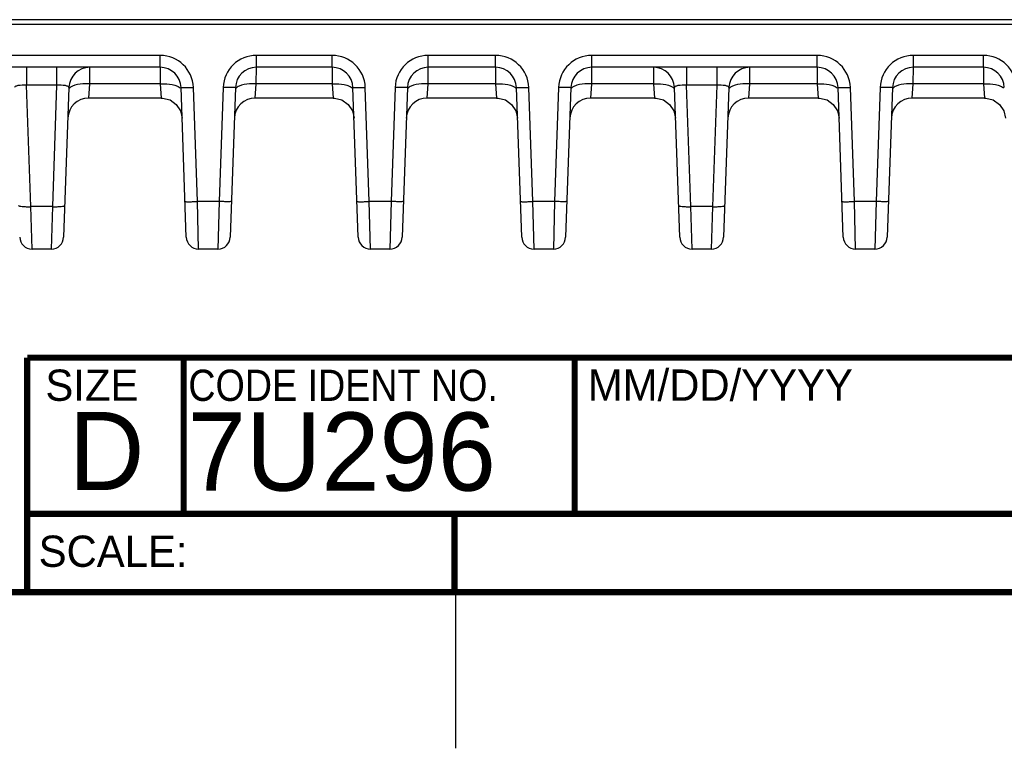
# Model space of a CAD drawing. Header units: inches. Extents: x 0 to 34, y 0 to 22.
# Tile 142 of 157: x 28.4 to 31.5, y 0 to 2.3. Entities that reach past the tile are written whole.
import ezdxf

# ---------------------------------------------------------------- set-up
doc = ezdxf.new("R2010")
doc.units = ezdxf.units.IN
doc.header["$LTSCALE"] = 1.87
doc.header["$MEASUREMENT"] = 0
doc.layers.get('0').update_dxf_attribs({"linetype": 'CONTINUOUS'})
doc.styles.add('TEXTSTYLE_2', font='txt')
doc.styles.add('TEXTSTYLE_3', font='txt', dxfattribs={"width": 0.9})

msp = doc.modelspace()

# ---------------------------------------------------------------- linework, layer by layer
at = {"color": 7, "linetype": 'CONTINUOUS'}
for p, q in [((32.6419, 2.3313), (23.5326, 2.3313)), ((21.0004, 2.3168), (32.7783, 2.3168)), ((28.8047, 2.217), (28.0747, 2.217)), ((28.8047, 2.179), (28.8047, 2.217)), ((29.3543, 2.217), (29.1124, 2.217)), ((29.1124, 2.179), (29.1124, 2.217)), ((29.3543, 2.179), (29.3543, 2.217)), ((29.877, 2.217), (29.662, 2.217)), ((29.662, 2.179), (29.662, 2.217)), ((29.877, 2.179), (29.877, 2.217)), ((30.905, 2.217), (30.1847, 2.217)), ((30.1847, 2.179), (30.1847, 2.217)), ((30.905, 2.179), (30.905, 2.217)), ((31.4365, 2.217), (31.2127, 2.217)), ((31.2127, 2.179), (31.2127, 2.217)), ((31.4365, 2.179), (31.4365, 2.217)), ((28.8047, 2.179), (28.0747, 2.179)), ((28.3779, 2.179), (28.3779, 2.1214)), ((28.4739, 2.179), (28.4739, 2.1214)), ((28.5795, 2.1262), (28.5798, 2.179)), ((28.8047, 2.179), (28.805, 2.1262)), ((29.1121, 2.1262), (29.1124, 2.179)), ((29.3543, 2.179), (29.1124, 2.179)), ((29.3543, 2.179), (29.3546, 2.1262)), ((29.6617, 2.1262), (29.662, 2.179)), ((29.877, 2.179), (29.662, 2.179)), ((29.877, 2.179), (29.8773, 2.1262)), ((30.1844, 2.1262), (30.1847, 2.179)), ((30.905, 2.179), (30.1847, 2.179)), ((30.3821, 2.179), (30.3824, 2.1262)), ((30.4879, 2.179), (30.4879, 2.1214)), ((30.5839, 2.179), (30.5839, 2.1214)), ((30.6895, 2.1262), (30.6898, 2.179)), ((30.905, 2.179), (30.9053, 2.1262)), ((31.2124, 2.1262), (31.2127, 2.179)), ((31.4365, 2.179), (31.2127, 2.179)), ((31.4365, 2.179), (31.4368, 2.1262)), ((28.4739, 2.1214), (28.3779, 2.1214)), ((28.3915, 1.7331), (28.3779, 2.1214)), ((28.4739, 2.1214), (28.4604, 1.7331)), ((28.5129, 2.1144), (28.4962, 1.6355)), ((28.5763, 2.0806), (28.5795, 2.1262)), ((28.805, 2.1262), (28.5795, 2.1262)), ((28.805, 2.1262), (28.8081, 2.0806)), ((28.8883, 1.6355), (28.8716, 2.1144)), ((28.9237, 1.7495), (28.9109, 2.1144)), ((29.0061, 2.1144), (28.9934, 1.7495)), ((29.0455, 2.1144), (29.0288, 1.6355)), ((29.1089, 2.0806), (29.1121, 2.1262)), ((29.3546, 2.1262), (29.1121, 2.1262)), ((29.3546, 2.1262), (29.3577, 2.0806)), ((29.4379, 1.6355), (29.4212, 2.1144)), ((29.4733, 1.7495), (29.4605, 2.1144)), ((29.5557, 2.1144), (29.543, 1.7495)), ((29.5951, 2.1144), (29.5784, 1.6355)), ((29.6585, 2.0806), (29.6617, 2.1262)), ((29.8773, 2.1262), (29.6617, 2.1262)), ((29.8773, 2.1262), (29.8804, 2.0806)), ((29.9606, 1.6355), (29.9439, 2.1144)), ((29.996, 1.7495), (29.9832, 2.1144)), ((30.0784, 2.1144), (30.0657, 1.7495)), ((30.1178, 2.1144), (30.101, 1.6355)), ((30.1812, 2.0806), (30.1844, 2.1262)), ((30.3824, 2.1262), (30.1844, 2.1262)), ((30.3824, 2.1262), (30.3855, 2.0806)), ((30.4657, 1.6355), (30.449, 2.1144)), ((30.5839, 2.1214), (30.4879, 2.1214)), ((30.5015, 1.7331), (30.4879, 2.1214)), ((30.5839, 2.1214), (30.5704, 1.7331)), ((30.6229, 2.1144), (30.6062, 1.6355)), ((30.6863, 2.0806), (30.6895, 2.1262)), ((30.9053, 2.1262), (30.6895, 2.1262)), ((30.9053, 2.1262), (30.9085, 2.0806)), ((30.9886, 1.6355), (30.9719, 2.1144)), ((31.024, 1.7495), (31.0113, 2.1144)), ((31.1065, 2.1144), (31.0937, 1.7495)), ((31.1458, 2.1144), (31.1291, 1.6355)), ((31.2093, 2.0806), (31.2124, 2.1262)), ((31.4368, 2.1262), (31.2124, 2.1262)), ((31.4368, 2.1262), (31.44, 2.0806)), ((28.8081, 2.0806), (28.5763, 2.0806)), ((29.3577, 2.0806), (29.1089, 2.0806)), ((29.8804, 2.0806), (29.6585, 2.0806)), ((30.3855, 2.0806), (30.1812, 2.0806)), ((30.9085, 2.0806), (30.6863, 2.0806)), ((31.44, 2.0806), (31.2093, 2.0806)), ((28.4604, 1.7331), (28.3915, 1.7331)), ((28.3951, 1.5975), (28.3915, 1.7331)), ((28.4604, 1.7331), (28.4568, 1.5975)), ((28.9934, 1.7495), (28.9237, 1.7495)), ((28.9277, 1.5975), (28.9237, 1.7495)), ((28.9934, 1.7495), (28.9894, 1.5975)), ((29.543, 1.7495), (29.4733, 1.7495)), ((29.4773, 1.5975), (29.4733, 1.7495)), ((29.543, 1.7495), (29.539, 1.5975)), ((30.0657, 1.7495), (29.996, 1.7495)), ((29.9999, 1.5975), (29.996, 1.7495)), ((30.0657, 1.7495), (30.0617, 1.5975)), ((30.5704, 1.7331), (30.5015, 1.7331)), ((30.5051, 1.5975), (30.5015, 1.7331)), ((30.5704, 1.7331), (30.5668, 1.5975)), ((31.0937, 1.7495), (31.024, 1.7495)), ((31.028, 1.5975), (31.024, 1.7495)), ((31.0937, 1.7495), (31.0897, 1.5975)), ((28.4568, 1.5975), (28.3951, 1.5975)), ((28.9894, 1.5975), (28.9277, 1.5975)), ((29.539, 1.5975), (29.4773, 1.5975)), ((30.0617, 1.5975), (29.9999, 1.5975)), ((30.5668, 1.5975), (30.5051, 1.5975)), ((31.0897, 1.5975), (31.028, 1.5975))]:
    msp.add_line(p, q, dxfattribs=at)
at = {"color": 2, "linetype": 'CONTINUOUS'}
msp.add_line((29.75, 0), (29.75, 0.5), dxfattribs=at)
at = {"color": 7, "linetype": 'CONTINUOUS'}
for points in [[(28.8081, 2.0806), (28.8127, 2.0804), (28.8363, 2.0744), (28.8561, 2.0603), (28.8696, 2.0401), (28.875, 2.0164)], [(29.3577, 2.0806), (29.3623, 2.0804), (29.3859, 2.0744), (29.4057, 2.0603), (29.4192, 2.0401), (29.4246, 2.0164)], [(29.8804, 2.0806), (29.885, 2.0804), (29.9086, 2.0744), (29.9284, 2.0603), (29.9419, 2.0401), (29.9473, 2.0164)], [(30.3855, 2.0806), (30.3901, 2.0804), (30.4137, 2.0744), (30.4335, 2.0603), (30.447, 2.0401), (30.4524, 2.0164)], [(30.9085, 2.0806), (30.9131, 2.0804), (30.9366, 2.0744), (30.9564, 2.0603), (30.9699, 2.0401), (30.9753, 2.0164)], [(31.44, 2.0806), (31.4446, 2.0804), (31.4681, 2.0744), (31.4879, 2.0603), (31.5014, 2.0401), (31.5068, 2.0164)]]:
    msp.add_lwpolyline(points, dxfattribs=at)
at = {"color": 7, "linetype": 'CONTINUOUS', "const_width": 0.02}
for points in [[(28.38, 1.25), (33.5, 1.25)], [(28.38, 1.25), (28.38, 0.5)], [(0.5, 0.5), (33.5, 0.5)]]:
    msp.add_lwpolyline(points, dxfattribs=at)
at = {"color": 2, "linetype": 'CONTINUOUS', "const_width": 0.02}
for points in [[(28.88, 0.75), (28.88, 1.25)], [(30.13, 0.75), (30.13, 1.25)], [(28.38, 0.75), (33.5, 0.75)], [(29.7459, 0.75), (29.7459, 0.5)]]:
    msp.add_lwpolyline(points, dxfattribs=at)
at = {"color": 7, "linetype": 'CONTINUOUS'}
for centre, radius, start, end in [((28.8047, 2.1107), 0.1063, 2.0026, 89.9973), ((29.1124, 2.1107), 0.1063, 90.0003, 177.9997), ((29.3543, 2.1107), 0.1063, 2.0026, 89.9973), ((29.662, 2.1107), 0.1063, 90.0003, 177.9997), ((29.877, 2.1107), 0.1063, 2.0026, 89.9973), ((30.1847, 2.1107), 0.1063, 90.0003, 177.9997), ((30.905, 2.1107), 0.1063, 2.0026, 89.9973), ((31.2127, 2.1107), 0.1063, 90.0003, 177.9997), ((31.4365, 2.1107), 0.1063, 2.0026, 89.9973), ((28.5798, 2.1121), 0.0669, 89.9997, 178), ((28.8047, 2.1121), 0.0669, 2.0112, 90), ((29.1124, 2.1121), 0.0669, 90.0003, 177.9977), ((29.3543, 2.1121), 0.0669, 2.0112, 90), ((29.662, 2.1121), 0.0669, 90.0003, 178), ((29.877, 2.1121), 0.0669, 2.0112, 90), ((30.1847, 2.1121), 0.0669, 90.0003, 177.9977), ((30.3821, 2.1121), 0.0669, 2, 90), ((30.6898, 2.1121), 0.0669, 89.9997, 178), ((30.905, 2.1121), 0.0669, 2.0112, 90), ((31.2127, 2.1121), 0.0669, 90.0003, 177.9977), ((31.4365, 2.1121), 0.0669, 2.0112, 90), ((28.5763, 2.0136), 0.0669, 90, 177.64), ((29.1089, 2.0136), 0.0669, 90, 177.64), ((29.6585, 2.0136), 0.0669, 90, 177.64), ((30.1812, 2.0136), 0.0669, 90, 177.64), ((30.6863, 2.0136), 0.0669, 90, 177.64), ((31.2093, 2.0136), 0.0669, 90, 177.64), ((28.3951, 1.6369), 0.0394, 182, 270), ((28.4568, 1.6369), 0.0394, 269.9997, 357.9918), ((28.9277, 1.6369), 0.0394, 182, 270), ((28.9894, 1.6369), 0.0394, 270, 358), ((29.4773, 1.6369), 0.0394, 182.0082, 270.0003), ((29.539, 1.6369), 0.0394, 270, 358), ((29.9999, 1.6369), 0.0394, 182.0082, 270.0003), ((30.0617, 1.6369), 0.0394, 269.9997, 357.9918), ((30.5051, 1.6369), 0.0394, 182, 270), ((30.5668, 1.6369), 0.0394, 270, 358), ((31.028, 1.6369), 0.0394, 182.0082, 270.0003), ((31.0897, 1.6369), 0.0394, 269.9997, 357.9918)]:
    msp.add_arc(centre, radius, start, end, dxfattribs=at)
for points, knots in [([(28.3779, 2.1214), (28.3686, 2.1219), (28.3575, 2.122), (28.3454, 2.1192), (28.3416, 2.1179), (28.3389, 2.1158), (28.339, 2.1144)], [0, 0, 0, 0, 0.687887, 0.806691, 0.896773, 1, 1, 1, 1]), ([(28.5129, 2.1144), (28.5129, 2.1158), (28.5103, 2.1179), (28.5065, 2.1192), (28.4944, 2.122), (28.4833, 2.1219), (28.4739, 2.1214)], [0, 0, 0, 0, 0.103223, 0.193309, 0.312112, 1, 1, 1, 1]), ([(28.5325, 2.1213), (28.5289, 2.1203), (28.5227, 2.118), (28.5171, 2.1144), (28.5153, 2.1123)], [0, 0, 0, 0, 0.572606, 1, 1, 1, 1]), ([(28.5795, 2.1262), (28.5752, 2.1264), (28.5594, 2.1263), (28.5435, 2.1246), (28.5325, 2.1213)], [0, 0, 0, 0, 0.272895, 1, 1, 1, 1]), ([(28.805, 2.1262), (28.8093, 2.1264), (28.8251, 2.1263), (28.841, 2.1246), (28.852, 2.1213)], [0, 0, 0, 0, 0.272899, 1, 1, 1, 1]), ([(28.852, 2.1213), (28.8556, 2.1203), (28.8617, 2.118), (28.8673, 2.1144), (28.8692, 2.1123)], [0, 0, 0, 0, 0.572531, 1, 1, 1, 1]), ([(28.8716, 2.1144), (28.8716, 2.1141), (28.8731, 2.1142), (28.8749, 2.1138), (28.8787, 2.1139), (28.8835, 2.1138), (28.8894, 2.1139), (28.8986, 2.114), (28.9059, 2.1142), (28.9109, 2.1144)], [0, 0, 0, 0, 0.020389, 0.077486, 0.169968, 0.294095, 0.445312, 0.617961, 1, 1, 1, 1]), ([(29.0455, 2.1144), (29.0455, 2.1141), (29.0439, 2.1142), (29.0422, 2.1138), (29.0383, 2.1139), (29.0336, 2.1138), (29.0277, 2.1139), (29.0184, 2.114), (29.0111, 2.1142), (29.0061, 2.1144)], [0, 0, 0, 0, 0.020389, 0.077486, 0.169968, 0.294095, 0.445312, 0.617961, 1, 1, 1, 1]), ([(29.0651, 2.1213), (29.0615, 2.1203), (29.0553, 2.118), (29.0497, 2.1144), (29.0479, 2.1123)], [0, 0, 0, 0, 0.57259, 1, 1, 1, 1]), ([(29.1121, 2.1262), (29.1078, 2.1264), (29.092, 2.1263), (29.0761, 2.1246), (29.0651, 2.1213)], [0, 0, 0, 0, 0.272895, 1, 1, 1, 1]), ([(29.3546, 2.1262), (29.3589, 2.1264), (29.3747, 2.1263), (29.3906, 2.1246), (29.4016, 2.1213)], [0, 0, 0, 0, 0.272899, 1, 1, 1, 1]), ([(29.4016, 2.1213), (29.4052, 2.1203), (29.4113, 2.118), (29.4169, 2.1144), (29.4188, 2.1123)], [0, 0, 0, 0, 0.572531, 1, 1, 1, 1]), ([(29.4212, 2.1144), (29.4212, 2.1141), (29.4227, 2.1142), (29.4245, 2.1138), (29.4283, 2.1139), (29.4331, 2.1138), (29.439, 2.1139), (29.4482, 2.114), (29.4555, 2.1142), (29.4605, 2.1144)], [0, 0, 0, 0, 0.020389, 0.077486, 0.169968, 0.294095, 0.445312, 0.617961, 1, 1, 1, 1]), ([(29.5951, 2.1144), (29.5951, 2.1141), (29.5935, 2.1142), (29.5918, 2.1138), (29.5879, 2.1139), (29.5832, 2.1138), (29.5773, 2.1139), (29.568, 2.114), (29.5608, 2.1142), (29.5557, 2.1144)], [0, 0, 0, 0, 0.020389, 0.077486, 0.169968, 0.294095, 0.445312, 0.617961, 1, 1, 1, 1]), ([(29.6147, 2.1213), (29.6111, 2.1203), (29.605, 2.118), (29.5993, 2.1144), (29.5975, 2.1123)], [0, 0, 0, 0, 0.57259, 1, 1, 1, 1]), ([(29.6617, 2.1262), (29.6574, 2.1264), (29.6416, 2.1263), (29.6257, 2.1246), (29.6147, 2.1213)], [0, 0, 0, 0, 0.272895, 1, 1, 1, 1]), ([(29.8773, 2.1262), (29.8816, 2.1264), (29.8973, 2.1263), (29.9133, 2.1246), (29.9243, 2.1213)], [0, 0, 0, 0, 0.272899, 1, 1, 1, 1]), ([(29.9243, 2.1213), (29.9279, 2.1203), (29.934, 2.118), (29.9396, 2.1144), (29.9415, 2.1123)], [0, 0, 0, 0, 0.572531, 1, 1, 1, 1]), ([(29.9439, 2.1144), (29.9439, 2.1141), (29.9454, 2.1142), (29.9472, 2.1138), (29.951, 2.1139), (29.9557, 2.1138), (29.9617, 2.1139), (29.9709, 2.114), (29.9782, 2.1142), (29.9832, 2.1144)], [0, 0, 0, 0, 0.020389, 0.077486, 0.169968, 0.294095, 0.445312, 0.617961, 1, 1, 1, 1]), ([(30.1178, 2.1144), (30.1178, 2.1141), (30.1162, 2.1142), (30.1145, 2.1138), (30.1106, 2.1139), (30.1059, 2.1138), (30.1, 2.1139), (30.0907, 2.114), (30.0834, 2.1142), (30.0784, 2.1144)], [0, 0, 0, 0, 0.020389, 0.077486, 0.169968, 0.294095, 0.445312, 0.617961, 1, 1, 1, 1]), ([(30.1373, 2.1213), (30.1338, 2.1203), (30.1276, 2.118), (30.122, 2.1144), (30.1202, 2.1123)], [0, 0, 0, 0, 0.57259, 1, 1, 1, 1]), ([(30.1844, 2.1262), (30.1801, 2.1264), (30.1643, 2.1263), (30.1484, 2.1246), (30.1373, 2.1213)], [0, 0, 0, 0, 0.272895, 1, 1, 1, 1]), ([(30.3824, 2.1262), (30.3867, 2.1264), (30.4025, 2.1263), (30.4184, 2.1246), (30.4294, 2.1213)], [0, 0, 0, 0, 0.272899, 1, 1, 1, 1]), ([(30.4294, 2.1213), (30.433, 2.1203), (30.4391, 2.118), (30.4447, 2.1144), (30.4466, 2.1123)], [0, 0, 0, 0, 0.572613, 1, 1, 1, 1]), ([(30.4879, 2.1214), (30.4786, 2.1219), (30.4675, 2.122), (30.4554, 2.1192), (30.4516, 2.1179), (30.4489, 2.1158), (30.449, 2.1144)], [0, 0, 0, 0, 0.687887, 0.806691, 0.896773, 1, 1, 1, 1]), ([(30.6229, 2.1144), (30.6229, 2.1158), (30.6203, 2.1179), (30.6165, 2.1192), (30.6044, 2.122), (30.5933, 2.1219), (30.5839, 2.1214)], [0, 0, 0, 0, 0.103223, 0.193309, 0.312112, 1, 1, 1, 1]), ([(30.6425, 2.1213), (30.6389, 2.1203), (30.6327, 2.118), (30.6271, 2.1144), (30.6253, 2.1123)], [0, 0, 0, 0, 0.572606, 1, 1, 1, 1]), ([(30.6895, 2.1262), (30.6852, 2.1264), (30.6694, 2.1263), (30.6535, 2.1246), (30.6425, 2.1213)], [0, 0, 0, 0, 0.272895, 1, 1, 1, 1]), ([(30.9053, 2.1262), (30.9096, 2.1264), (30.9254, 2.1263), (30.9413, 2.1246), (30.9523, 2.1213)], [0, 0, 0, 0, 0.272899, 1, 1, 1, 1]), ([(30.9523, 2.1213), (30.9559, 2.1203), (30.962, 2.118), (30.9676, 2.1144), (30.9695, 2.1123)], [0, 0, 0, 0, 0.572531, 1, 1, 1, 1]), ([(30.9719, 2.1144), (30.9719, 2.1141), (30.9735, 2.1142), (30.9752, 2.1138), (30.9791, 2.1139), (30.9838, 2.1138), (30.9897, 2.1139), (30.999, 2.114), (31.0062, 2.1142), (31.0113, 2.1144)], [0, 0, 0, 0, 0.020389, 0.077486, 0.169968, 0.294095, 0.445312, 0.617961, 1, 1, 1, 1]), ([(31.1458, 2.1144), (31.1458, 2.1141), (31.1443, 2.1142), (31.1425, 2.1138), (31.1387, 2.1139), (31.1339, 2.1138), (31.128, 2.1139), (31.1188, 2.114), (31.1115, 2.1142), (31.1065, 2.1144)], [0, 0, 0, 0, 0.020389, 0.077486, 0.169968, 0.294095, 0.445312, 0.617961, 1, 1, 1, 1]), ([(31.1654, 2.1213), (31.1618, 2.1203), (31.1557, 2.118), (31.1501, 2.1144), (31.1482, 2.1123)], [0, 0, 0, 0, 0.57259, 1, 1, 1, 1]), ([(31.2124, 2.1262), (31.2081, 2.1264), (31.1923, 2.1263), (31.1764, 2.1246), (31.1654, 2.1213)], [0, 0, 0, 0, 0.272895, 1, 1, 1, 1]), ([(31.4368, 2.1262), (31.4411, 2.1264), (31.4569, 2.1263), (31.4728, 2.1246), (31.4838, 2.1213)], [0, 0, 0, 0, 0.272899, 1, 1, 1, 1]), ([(31.4838, 2.1213), (31.4874, 2.1203), (31.4935, 2.118), (31.4991, 2.1144), (31.501, 2.1123)], [0, 0, 0, 0, 0.572531, 1, 1, 1, 1]), ([(28.3522, 1.7372), (28.3522, 1.7367), (28.3533, 1.7357), (28.3571, 1.7345), (28.3651, 1.7334), (28.3772, 1.7328), (28.3865, 1.7329), (28.3915, 1.7331)], [0, 0, 0, 0, 0.032511, 0.09348, 0.309098, 0.626566, 1, 1, 1, 1]), ([(28.4604, 1.7331), (28.4654, 1.7329), (28.4746, 1.7328), (28.4867, 1.7334), (28.4948, 1.7345), (28.4986, 1.7357), (28.4997, 1.7367), (28.4997, 1.7372)], [0, 0, 0, 0, 0.37336, 0.690775, 0.90636, 0.96736, 1, 1, 1, 1]), ([(28.8843, 1.7495), (28.8843, 1.7492), (28.8859, 1.7493), (28.8876, 1.7489), (28.8915, 1.749), (28.8962, 1.7489), (28.9021, 1.7489), (28.9114, 1.7491), (28.9187, 1.7493), (28.9237, 1.7495)], [0, 0, 0, 0, 0.020389, 0.077486, 0.169968, 0.294095, 0.445312, 0.617961, 1, 1, 1, 1]), ([(29.0327, 1.7495), (29.0327, 1.7492), (29.0312, 1.7493), (29.0294, 1.7489), (29.0256, 1.749), (29.0209, 1.7489), (29.0149, 1.7489), (29.0057, 1.7491), (28.9984, 1.7493), (28.9934, 1.7495)], [0, 0, 0, 0, 0.020389, 0.077485, 0.169968, 0.294095, 0.445312, 0.61796, 1, 1, 1, 1]), ([(29.4339, 1.7495), (29.4339, 1.7492), (29.4355, 1.7493), (29.4372, 1.7489), (29.4411, 1.749), (29.4458, 1.7489), (29.4517, 1.7489), (29.461, 1.7491), (29.4683, 1.7493), (29.4733, 1.7495)], [0, 0, 0, 0, 0.020389, 0.077486, 0.169968, 0.294095, 0.445312, 0.617961, 1, 1, 1, 1]), ([(29.5823, 1.7495), (29.5823, 1.7492), (29.5808, 1.7493), (29.5791, 1.7489), (29.5752, 1.749), (29.5705, 1.7489), (29.5646, 1.7489), (29.5553, 1.7491), (29.548, 1.7493), (29.543, 1.7495)], [0, 0, 0, 0, 0.020389, 0.077485, 0.169968, 0.294095, 0.445312, 0.61796, 1, 1, 1, 1]), ([(29.9566, 1.7495), (29.9566, 1.7492), (29.9582, 1.7493), (29.9599, 1.7489), (29.9638, 1.749), (29.9685, 1.7489), (29.9744, 1.7489), (29.9837, 1.7491), (29.9909, 1.7493), (29.996, 1.7495)], [0, 0, 0, 0, 0.020389, 0.077486, 0.169968, 0.294095, 0.445312, 0.617961, 1, 1, 1, 1]), ([(30.105, 1.7495), (30.105, 1.7492), (30.1035, 1.7493), (30.1017, 1.7489), (30.0979, 1.749), (30.0932, 1.7489), (30.0872, 1.7489), (30.078, 1.7491), (30.0707, 1.7493), (30.0657, 1.7495)], [0, 0, 0, 0, 0.020389, 0.077485, 0.169968, 0.294095, 0.445312, 0.61796, 1, 1, 1, 1]), ([(30.4622, 1.7372), (30.4622, 1.7367), (30.4633, 1.7357), (30.4671, 1.7345), (30.4751, 1.7334), (30.4872, 1.7328), (30.4965, 1.7329), (30.5015, 1.7331)], [0, 0, 0, 0, 0.032511, 0.09348, 0.309098, 0.626566, 1, 1, 1, 1]), ([(30.5704, 1.7331), (30.5754, 1.7329), (30.5846, 1.7328), (30.5967, 1.7334), (30.6048, 1.7345), (30.6086, 1.7357), (30.6097, 1.7367), (30.6097, 1.7372)], [0, 0, 0, 0, 0.37336, 0.690775, 0.90636, 0.96736, 1, 1, 1, 1]), ([(30.9847, 1.7495), (30.9847, 1.7492), (30.9862, 1.7493), (30.9879, 1.7489), (30.9918, 1.749), (30.9965, 1.7489), (31.0024, 1.7489), (31.0117, 1.7491), (31.019, 1.7493), (31.024, 1.7495)], [0, 0, 0, 0, 0.020389, 0.077486, 0.169968, 0.294095, 0.445312, 0.617961, 1, 1, 1, 1]), ([(31.1331, 1.7495), (31.1331, 1.7492), (31.1315, 1.7493), (31.1298, 1.7489), (31.1259, 1.749), (31.1212, 1.7489), (31.1153, 1.7489), (31.106, 1.7491), (31.0987, 1.7493), (31.0937, 1.7495)], [0, 0, 0, 0, 0.020389, 0.077485, 0.169968, 0.294095, 0.445312, 0.61796, 1, 1, 1, 1])]:
    msp.add_open_spline(points, degree=3, knots=knots, dxfattribs=at)

# ---------------------------------------------------------------- texts
at = {"color": 2, "linetype": 'CONTINUOUS', "char_height": 0.1, "attachment_point": 1, "line_spacing_factor": 0.9}
for s, insert, width, style in [('SIZE', (28.4379, 1.2118), 0.4, 'TEXTSTYLE_2'), ('CODE IDENT NO.', (28.8949, 1.2115), 1.26, 'TEXTSTYLE_3'), ('MM/DD/YYYY', (30.1721, 1.2121), 1, 'TEXTSTYLE_2'), ('SCALE:', (28.4164, 0.6806), 0.6, 'TEXTSTYLE_2')]:
    msp.add_mtext(s, dxfattribs=dict(at, insert=insert, width=width, style=style))
at = {"color": 7, "linetype": 'CONTINUOUS', "char_height": 0.25, "attachment_point": 1, "line_spacing_factor": 0.9, "style": 'TEXTSTYLE_2'}
for s, insert, width in [('D  ', (28.5128, 1.0764), 0.75), ('7U296', (28.8928, 1.0745), 1.25)]:
    msp.add_mtext(s, dxfattribs=dict(at, insert=insert, width=width))

doc.saveas('drawing.dxf')
